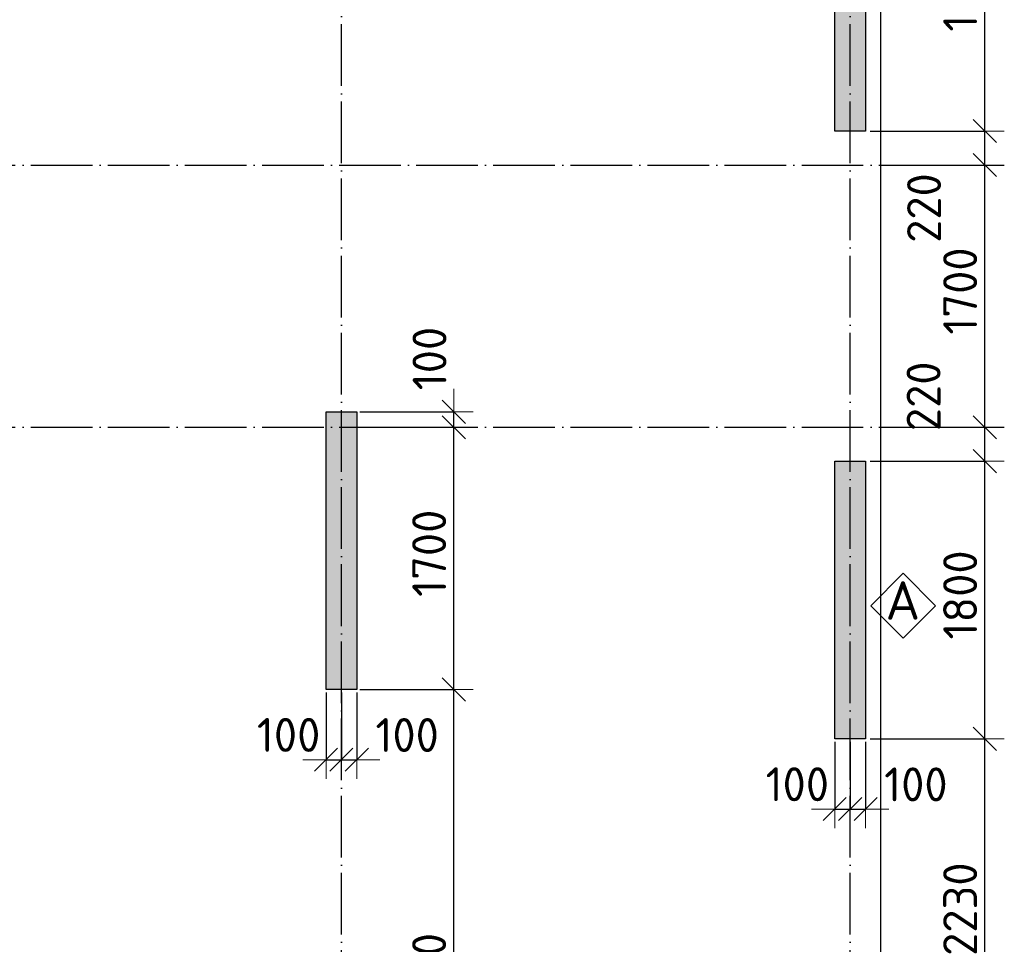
# Model space of a CAD drawing. Header units: millimetres. Extents: x -3495 to 112233, y -3287 to 47686.
# Tile 31 of 43: x 69663 to 76050, y 3348 to 9342. Entities that reach past the tile are written whole.
import ezdxf

# ---------------------------------------------------------------- set-up
doc = ezdxf.new("R2010")
doc.units = ezdxf.units.MM
doc.header["$PDMODE"] = 65
doc.linetypes.add('______11', pattern=[500, 400, -50, 0, -50])
doc.linetypes.add('______5', pattern=[1100, 800, -100, 100, -100])
for name, color, linetype, lineweight in [('Standard', 7, 'Continuous', 25), ('Армирование стержнями_ общее', 40, 'Continuous', 35), ('Размерная линия_ общее', 7, 'Continuous', 13)]:
    doc.layers.add(name, color=color, linetype=linetype, lineweight=lineweight)
doc.layers.add('Осевая линия_ общее', color=7, linetype='______5', lineweight=13, true_color=0xa0a0a0)
doc.styles.add('ISOCPEUR', font='isocpeur.ttf')
doc.dimstyles.new('DIMSTYLE_3', dxfattribs={"dimtxt": 220, "dimasz": 250, "dimexe": 0, "dimexo": 0, "dimgap": 110, "dimtad": 2, "dimdec": 0, "dimrnd": 5, "dimzin": 12, "dimdsep": 46, "dimtxsty": 'ISOCPEUR', "dimblk1": 'ALL_ML_STRICH', "dimblk2": 'ALL_ML_STRICH', "dimsah": 1, "dimcen": 0, "dimclrd": 7, "dimclre": 256, "dimclrt": 7, "dimadec": 0, "dimazin": 0, "dimtfac": 1, "dimtdec": 0, "dimtix": 1, "dimtmove": 2, "dimatfit": 3, "dimfxl": 0, "dimtzin": 0, "dimlwd": 0, "dimlwe": -3, "dimarcsym": 0})
doc.dimstyles.new('DIMSTYLE_8', dxfattribs={"dimtxt": 220, "dimasz": 250, "dimexe": 0, "dimexo": 0, "dimgap": 110, "dimtad": 2, "dimdec": 0, "dimrnd": 5, "dimzin": 12, "dimdsep": 46, "dimtxsty": 'ISOCPEUR', "dimblk1": 'ALL_ML_STRICH', "dimblk2": 'ALL_ML_STRICH', "dimsah": 1, "dimcen": 0, "dimclrd": 7, "dimclre": 256, "dimclrt": 7, "dimadec": 0, "dimazin": 0, "dimtfac": 1, "dimtdec": 0, "dimtix": 1, "dimtmove": 2, "dimatfit": 3, "dimfxl": 0, "dimtvp": 1.2, "dimtzin": 0, "dimlwd": 0, "dimlwe": -3, "dimarcsym": 0})

# ---------------------------------------------------------------- blocks, each defined once
blk = doc.blocks.new('СЛОЖНЫЙ_ОБЪЕКТ_0')
at = {"layer": 'Осевая линия_ общее', "color": 253, "linetype": '______11', "lineweight": -3, "true_color": 0xa0a0a0, "transparency": 33554687}
for p, q in [((75050, -2590), (75050, 14620)), ((71750, -2590), (71750, 14510)), ((47230, 8400), (76050, 8400)), ((47230, 6700), (76050, 6700))]:
    blk.add_line(p, q, dxfattribs=at)
blk = doc.blocks.new('ALL_ML_STRICH')
at = {"color": 0, "linetype": 'ByBlock', "lineweight": -2}
for p, q in [((-0.3, -0.3), (0.3, 0.3)), ((0, -0.5), (0, 0.5)), ((-1, 0), (0.5, 0))]:
    blk.add_line(p, q, dxfattribs=at)
blk = doc.blocks.new('*D267')
at = {"layer": 'DEFPOINTS', "color": 7, "linetype": 'Continuous', "lineweight": 13, "transparency": 33554687}
for p in [(71850, 5000), (71850, 1199.8), (72479, 1199.8)]:
    blk.add_point(p, dxfattribs=at)
at = {"layer": 'Размерная линия_ общее', "color": 253, "linetype": 'Continuous', "lineweight": -2, "true_color": 0xa0a0a0, "transparency": 33554687}
for p, q in [((71870, 5000), (72479, 5000)), ((71870, 1199.8), (72479, 1199.8))]:
    blk.add_line(p, q, dxfattribs=at)
at = {"layer": 'Размерная линия_ общее', "color": 7, "linetype": 'Continuous', "lineweight": -2, "transparency": 33554687}
blk.add_line((72479, 1199.8), (72479, 5000), dxfattribs=at)
at = {"layer": 'Размерная линия_ общее', "color": 7, "linetype": 'Continuous', "lineweight": 13, "transparency": 33554687, "xscale": 250, "yscale": 250, "zscale": 250}
for p, rotation in [((72479, 5000), 90), ((72479, 1199.8), 270)]:
    blk.add_blockref('ALL_ML_STRICH', p, dxfattribs=dict(at, rotation=rotation))
at = {"layer": 'Размерная линия_ общее', "color": 7, "linetype": 'Continuous', "lineweight": 13, "transparency": 33554687, "insert": (72319, 3110.9), "char_height": 220, "width": 880, "attachment_point": 5, "rotation": 90, "style": 'ISOCPEUR'}
blk.add_mtext('\\A1;{3800}', dxfattribs=at)
blk = doc.blocks.new('*D268')
at = {"layer": 'DEFPOINTS', "color": 7, "linetype": 'Continuous', "lineweight": 13, "transparency": 33554687}
for p in [(71750, 6700), (71850, 5000), (72479, 5000)]:
    blk.add_point(p, dxfattribs=at)
at = {"layer": 'Размерная линия_ общее', "color": 253, "linetype": 'Continuous', "lineweight": -2, "true_color": 0xa0a0a0, "transparency": 33554687}
for p, q in [((71770, 6700), (72479, 6700)), ((71870, 5000), (72479, 5000))]:
    blk.add_line(p, q, dxfattribs=at)
at = {"layer": 'Размерная линия_ общее', "color": 7, "linetype": 'Continuous', "lineweight": -2, "transparency": 33554687}
blk.add_line((72479, 5000), (72479, 6700), dxfattribs=at)
at = {"layer": 'Размерная линия_ общее', "color": 7, "linetype": 'Continuous', "lineweight": 13, "transparency": 33554687, "xscale": 250, "yscale": 250, "zscale": 250}
for p, rotation in [((72479, 6700), 90), ((72479, 5000), 270)]:
    blk.add_blockref('ALL_ML_STRICH', p, dxfattribs=dict(at, rotation=rotation))
at = {"layer": 'Размерная линия_ общее', "color": 7, "linetype": 'Continuous', "lineweight": 13, "transparency": 33554687, "insert": (72319, 5883), "char_height": 220, "width": 880, "attachment_point": 5, "rotation": 90, "style": 'ISOCPEUR'}
blk.add_mtext('\\A1;{1700}', dxfattribs=at)
blk = doc.blocks.new('*D269')
at = {"layer": 'DEFPOINTS', "color": 7, "linetype": 'Continuous', "lineweight": 13, "transparency": 33554687}
for p in [(71850, 6800), (71750, 6700), (72479, 6700)]:
    blk.add_point(p, dxfattribs=at)
at = {"layer": 'Размерная линия_ общее', "color": 253, "linetype": 'Continuous', "lineweight": -2, "true_color": 0xa0a0a0, "transparency": 33554687}
for p, q in [((71870, 6800), (72479, 6800)), ((71770, 6700), (72479, 6700))]:
    blk.add_line(p, q, dxfattribs=at)
at = {"layer": 'Размерная линия_ общее', "color": 7, "linetype": 'Continuous', "lineweight": -2, "transparency": 33554687}
blk.add_line((72479, 6700), (72479, 6800), dxfattribs=at)
at = {"layer": 'Размерная линия_ общее', "color": 7, "linetype": 'Continuous', "lineweight": 13, "transparency": 33554687, "xscale": 250, "yscale": 250, "zscale": 250}
for p, rotation in [((72479, 6700), 270), ((72479, 6800), 90)]:
    blk.add_blockref('ALL_ML_STRICH', p, dxfattribs=dict(at, rotation=rotation))
at = {"layer": 'Размерная линия_ общее', "color": 7, "linetype": 'Continuous', "lineweight": 13, "transparency": 33554687, "insert": (72321.4, 7145.5), "char_height": 220, "width": 660, "attachment_point": 5, "rotation": 90, "style": 'ISOCPEUR'}
blk.add_mtext('\\A1;{100}', dxfattribs=at)
blk = doc.blocks.new('*D323')
at = {"layer": 'DEFPOINTS', "color": 7, "linetype": 'Continuous', "lineweight": 13, "transparency": 33554687}
for p in [(71650, 5000), (71750, 5000), (71650, 4545.1)]:
    blk.add_point(p, dxfattribs=at)
at = {"layer": 'Размерная линия_ общее', "color": 253, "linetype": 'Continuous', "lineweight": -2, "true_color": 0xa0a0a0, "transparency": 33554687}
for p, q in [((71650, 4980), (71650, 4545.1)), ((71750, 4980), (71750, 4545.1))]:
    blk.add_line(p, q, dxfattribs=at)
at = {"layer": 'Размерная линия_ общее', "color": 7, "linetype": 'Continuous', "lineweight": -2, "transparency": 33554687}
blk.add_line((71650, 4545.1), (71750, 4545.1), dxfattribs=at)
at = {"layer": 'Размерная линия_ общее', "color": 7, "linetype": 'Continuous', "lineweight": 13, "transparency": 33554687, "xscale": 250, "yscale": 250, "zscale": 250}
blk.add_blockref('ALL_ML_STRICH', (71750, 4545.1), dxfattribs=at)
at = {"layer": 'Размерная линия_ общее', "color": 7, "linetype": 'Continuous', "lineweight": 13, "transparency": 33554687, "xscale": 250, "yscale": 250, "zscale": 250, "rotation": 180}
blk.add_blockref('ALL_ML_STRICH', (71650, 4545.1), dxfattribs=at)
at = {"layer": 'Размерная линия_ общее', "color": 7, "linetype": 'Continuous', "lineweight": 13, "transparency": 33554687, "insert": (71407.3, 4705.7), "char_height": 220, "width": 660, "attachment_point": 5, "style": 'ISOCPEUR'}
blk.add_mtext('\\A1;{100}', dxfattribs=at)
blk = doc.blocks.new('*D324')
at = {"layer": 'DEFPOINTS', "color": 7, "linetype": 'Continuous', "lineweight": 13, "transparency": 33554687}
for p in [(71750, 5000), (71850, 5000), (71750, 4545.1)]:
    blk.add_point(p, dxfattribs=at)
at = {"layer": 'Размерная линия_ общее', "color": 253, "linetype": 'Continuous', "lineweight": -2, "true_color": 0xa0a0a0, "transparency": 33554687}
for p, q in [((71750, 4980), (71750, 4545.1)), ((71850, 4980), (71850, 4545.1))]:
    blk.add_line(p, q, dxfattribs=at)
at = {"layer": 'Размерная линия_ общее', "color": 7, "linetype": 'Continuous', "lineweight": -2, "transparency": 33554687}
blk.add_line((71750, 4545.1), (71850, 4545.1), dxfattribs=at)
at = {"layer": 'Размерная линия_ общее', "color": 7, "linetype": 'Continuous', "lineweight": 13, "transparency": 33554687, "xscale": 250, "yscale": 250, "zscale": 250}
blk.add_blockref('ALL_ML_STRICH', (71850, 4545.1), dxfattribs=at)
at = {"layer": 'Размерная линия_ общее', "color": 7, "linetype": 'Continuous', "lineweight": 13, "transparency": 33554687, "xscale": 250, "yscale": 250, "zscale": 250, "rotation": 180}
blk.add_blockref('ALL_ML_STRICH', (71750, 4545.1), dxfattribs=at)
at = {"layer": 'Размерная линия_ общее', "color": 7, "linetype": 'Continuous', "lineweight": 13, "transparency": 33554687, "insert": (72176.4, 4704.9), "char_height": 220, "width": 660, "attachment_point": 5, "style": 'ISOCPEUR'}
blk.add_mtext('\\A1;{100}', dxfattribs=at)
blk = doc.blocks.new('*D325')
at = {"layer": 'DEFPOINTS', "color": 7, "linetype": 'Continuous', "lineweight": 13, "transparency": 33554687}
for p in [(74950, 4680), (75050, 4680), (74950, 4225.1)]:
    blk.add_point(p, dxfattribs=at)
at = {"layer": 'Размерная линия_ общее', "color": 253, "linetype": 'Continuous', "lineweight": -2, "true_color": 0xa0a0a0, "transparency": 33554687}
for p, q in [((74950, 4660), (74950, 4225.1)), ((75050, 4660), (75050, 4225.1))]:
    blk.add_line(p, q, dxfattribs=at)
at = {"layer": 'Размерная линия_ общее', "color": 7, "linetype": 'Continuous', "lineweight": -2, "transparency": 33554687}
blk.add_line((74950, 4225.1), (75050, 4225.1), dxfattribs=at)
at = {"layer": 'Размерная линия_ общее', "color": 7, "linetype": 'Continuous', "lineweight": 13, "transparency": 33554687, "xscale": 250, "yscale": 250, "zscale": 250}
blk.add_blockref('ALL_ML_STRICH', (75050, 4225.1), dxfattribs=at)
at = {"layer": 'Размерная линия_ общее', "color": 7, "linetype": 'Continuous', "lineweight": 13, "transparency": 33554687, "xscale": 250, "yscale": 250, "zscale": 250, "rotation": 180}
blk.add_blockref('ALL_ML_STRICH', (74950, 4225.1), dxfattribs=at)
at = {"layer": 'Размерная линия_ общее', "color": 7, "linetype": 'Continuous', "lineweight": 13, "transparency": 33554687, "insert": (74707.3, 4385.7), "char_height": 220, "width": 660, "attachment_point": 5, "style": 'ISOCPEUR'}
blk.add_mtext('\\A1;{100}', dxfattribs=at)
blk = doc.blocks.new('*D326')
at = {"layer": 'DEFPOINTS', "color": 7, "linetype": 'Continuous', "lineweight": 13, "transparency": 33554687}
for p in [(75050, 4680), (75150, 4680), (75050, 4225.1)]:
    blk.add_point(p, dxfattribs=at)
at = {"layer": 'Размерная линия_ общее', "color": 253, "linetype": 'Continuous', "lineweight": -2, "true_color": 0xa0a0a0, "transparency": 33554687}
for p, q in [((75050, 4660), (75050, 4225.1)), ((75150, 4660), (75150, 4225.1))]:
    blk.add_line(p, q, dxfattribs=at)
at = {"layer": 'Размерная линия_ общее', "color": 7, "linetype": 'Continuous', "lineweight": -2, "transparency": 33554687}
blk.add_line((75050, 4225.1), (75150, 4225.1), dxfattribs=at)
at = {"layer": 'Размерная линия_ общее', "color": 7, "linetype": 'Continuous', "lineweight": 13, "transparency": 33554687, "xscale": 250, "yscale": 250, "zscale": 250}
blk.add_blockref('ALL_ML_STRICH', (75150, 4225.1), dxfattribs=at)
at = {"layer": 'Размерная линия_ общее', "color": 7, "linetype": 'Continuous', "lineweight": 13, "transparency": 33554687, "xscale": 250, "yscale": 250, "zscale": 250, "rotation": 180}
blk.add_blockref('ALL_ML_STRICH', (75050, 4225.1), dxfattribs=at)
at = {"layer": 'Размерная линия_ общее', "color": 7, "linetype": 'Continuous', "lineweight": 13, "transparency": 33554687, "insert": (75476.4, 4384.9), "char_height": 220, "width": 660, "attachment_point": 5, "style": 'ISOCPEUR'}
blk.add_mtext('\\A1;{100}', dxfattribs=at)
blk = doc.blocks.new('СЛОЖНЫЙ_ОБЪЕКТ_22')
at = {"layer": 'Армирование стержнями_ общее', "color": 7, "linetype": 'Continuous', "lineweight": 13, "transparency": 33554687}
blk.add_lwpolyline([(75393.3, 5753.4), (75183.3, 5543.4), (75393.3, 5333.4), (75603.3, 5543.4), (75393.3, 5753.4)], close=True, dxfattribs=at)
at = {"layer": 'Армирование стержнями_ общее', "color": 7, "linetype": 'Continuous', "lineweight": 13, "transparency": 33554687, "insert": (75279.4, 5577.2), "char_height": 250, "width": 327.273, "attachment_point": 4, "style": 'ISOCPEUR'}
blk.add_mtext('\\A1;{\\fISOCPEUR|i0|b0;\\H250.000000;\\W1.000000;\\C7;А}\\P', dxfattribs=at)
blk = doc.blocks.new('*D356')
at = {"layer": 'DEFPOINTS', "color": 7, "linetype": 'Continuous', "lineweight": 13, "transparency": 33554687}
for p in [(75160, 4680), (75160, 2450), (75923.5, 2450)]:
    blk.add_point(p, dxfattribs=at)
at = {"layer": 'Размерная линия_ общее', "color": 253, "linetype": 'Continuous', "lineweight": -2, "true_color": 0xa0a0a0, "transparency": 33554687}
for p, q in [((75180, 4680), (75923.5, 4680)), ((75180, 2450), (75923.5, 2450))]:
    blk.add_line(p, q, dxfattribs=at)
at = {"layer": 'Размерная линия_ общее', "color": 7, "linetype": 'Continuous', "lineweight": -2, "transparency": 33554687}
blk.add_line((75923.5, 2450), (75923.5, 4680), dxfattribs=at)
at = {"layer": 'Размерная линия_ общее', "color": 7, "linetype": 'Continuous', "lineweight": 13, "transparency": 33554687, "xscale": 250, "yscale": 250, "zscale": 250}
for p, rotation in [((75923.5, 4680), 90), ((75923.5, 2450), 270)]:
    blk.add_blockref('ALL_ML_STRICH', p, dxfattribs=dict(at, rotation=rotation))
at = {"layer": 'Размерная линия_ общее', "color": 7, "linetype": 'Continuous', "lineweight": 13, "transparency": 33554687, "insert": (75763.5, 3576), "char_height": 220, "width": 880, "attachment_point": 5, "rotation": 90, "style": 'ISOCPEUR'}
blk.add_mtext('\\A1;{2230}', dxfattribs=at)
blk = doc.blocks.new('*D357')
at = {"layer": 'DEFPOINTS', "color": 7, "linetype": 'Continuous', "lineweight": 13, "transparency": 33554687}
for p in [(75160, 6480), (75160, 4680), (75923.5, 4680)]:
    blk.add_point(p, dxfattribs=at)
at = {"layer": 'Размерная линия_ общее', "color": 253, "linetype": 'Continuous', "lineweight": -2, "true_color": 0xa0a0a0, "transparency": 33554687}
for p, q in [((75180, 6480), (75923.5, 6480)), ((75180, 4680), (75923.5, 4680))]:
    blk.add_line(p, q, dxfattribs=at)
at = {"layer": 'Размерная линия_ общее', "color": 7, "linetype": 'Continuous', "lineweight": -2, "transparency": 33554687}
blk.add_line((75923.5, 4680), (75923.5, 6480), dxfattribs=at)
at = {"layer": 'Размерная линия_ общее', "color": 7, "linetype": 'Continuous', "lineweight": 13, "transparency": 33554687, "xscale": 250, "yscale": 250, "zscale": 250}
for p, rotation in [((75923.5, 6480), 90), ((75923.5, 4680), 270)]:
    blk.add_blockref('ALL_ML_STRICH', p, dxfattribs=dict(at, rotation=rotation))
at = {"layer": 'Размерная линия_ общее', "color": 7, "linetype": 'Continuous', "lineweight": 13, "transparency": 33554687, "insert": (75763.5, 5613), "char_height": 220, "width": 880, "attachment_point": 5, "rotation": 90, "style": 'ISOCPEUR'}
blk.add_mtext('\\A1;{1800}', dxfattribs=at)
blk = doc.blocks.new('*D358')
at = {"layer": 'DEFPOINTS', "color": 7, "linetype": 'Continuous', "lineweight": 13, "transparency": 33554687}
for p in [(75492.4, 6700), (75160, 6480), (75923.5, 6480)]:
    blk.add_point(p, dxfattribs=at)
at = {"layer": 'Размерная линия_ общее', "color": 253, "linetype": 'Continuous', "lineweight": -2, "true_color": 0xa0a0a0, "transparency": 33554687}
for p, q in [((75512.4, 6700), (75923.5, 6700)), ((75180, 6480), (75923.5, 6480))]:
    blk.add_line(p, q, dxfattribs=at)
at = {"layer": 'Размерная линия_ общее', "color": 7, "linetype": 'Continuous', "lineweight": -2, "transparency": 33554687}
blk.add_line((75923.5, 6480), (75923.5, 6700), dxfattribs=at)
at = {"layer": 'Размерная линия_ общее', "color": 7, "linetype": 'Continuous', "lineweight": 13, "transparency": 33554687, "xscale": 250, "yscale": 250, "zscale": 250}
for p, rotation in [((75923.5, 6700), 90), ((75923.5, 6480), 270)]:
    blk.add_blockref('ALL_ML_STRICH', p, dxfattribs=dict(at, rotation=rotation))
at = {"layer": 'Размерная линия_ общее', "color": 7, "linetype": 'Continuous', "lineweight": 13, "transparency": 33554687, "insert": (75526.3, 6900.6), "char_height": 220, "width": 660, "attachment_point": 5, "rotation": 90, "style": 'ISOCPEUR'}
blk.add_mtext('\\A1;{220}', dxfattribs=at)
blk = doc.blocks.new('*D359')
at = {"layer": 'DEFPOINTS', "color": 7, "linetype": 'Continuous', "lineweight": 13, "transparency": 33554687}
for p in [(75542.2, 8400), (75492.4, 6700), (75923.5, 6700)]:
    blk.add_point(p, dxfattribs=at)
at = {"layer": 'Размерная линия_ общее', "color": 253, "linetype": 'Continuous', "lineweight": -2, "true_color": 0xa0a0a0, "transparency": 33554687}
for p, q in [((75562.2, 8400), (75923.5, 8400)), ((75512.4, 6700), (75923.5, 6700))]:
    blk.add_line(p, q, dxfattribs=at)
at = {"layer": 'Размерная линия_ общее', "color": 7, "linetype": 'Continuous', "lineweight": -2, "transparency": 33554687}
blk.add_line((75923.5, 6700), (75923.5, 8400), dxfattribs=at)
at = {"layer": 'Размерная линия_ общее', "color": 7, "linetype": 'Continuous', "lineweight": 13, "transparency": 33554687, "xscale": 250, "yscale": 250, "zscale": 250}
for p, rotation in [((75923.5, 8400), 90), ((75923.5, 6700), 270)]:
    blk.add_blockref('ALL_ML_STRICH', p, dxfattribs=dict(at, rotation=rotation))
at = {"layer": 'Размерная линия_ общее', "color": 7, "linetype": 'Continuous', "lineweight": 13, "transparency": 33554687, "insert": (75763.5, 7583), "char_height": 220, "width": 880, "attachment_point": 5, "rotation": 90, "style": 'ISOCPEUR'}
blk.add_mtext('\\A1;{1700}', dxfattribs=at)
blk = doc.blocks.new('*D360')
at = {"layer": 'DEFPOINTS', "color": 7, "linetype": 'Continuous', "lineweight": 13, "transparency": 33554687}
for p in [(75160, 8620), (75542.2, 8400), (75923.5, 8400)]:
    blk.add_point(p, dxfattribs=at)
at = {"layer": 'Размерная линия_ общее', "color": 253, "linetype": 'Continuous', "lineweight": -2, "true_color": 0xa0a0a0, "transparency": 33554687}
for p, q in [((75180, 8620), (75923.5, 8620)), ((75562.2, 8400), (75923.5, 8400))]:
    blk.add_line(p, q, dxfattribs=at)
at = {"layer": 'Размерная линия_ общее', "color": 7, "linetype": 'Continuous', "lineweight": -2, "transparency": 33554687}
blk.add_line((75923.5, 8400), (75923.5, 8620), dxfattribs=at)
at = {"layer": 'Размерная линия_ общее', "color": 7, "linetype": 'Continuous', "lineweight": 13, "transparency": 33554687, "xscale": 250, "yscale": 250, "zscale": 250}
for p, rotation in [((75923.5, 8620), 90), ((75923.5, 8400), 270)]:
    blk.add_blockref('ALL_ML_STRICH', p, dxfattribs=dict(at, rotation=rotation))
at = {"layer": 'Размерная линия_ общее', "color": 7, "linetype": 'Continuous', "lineweight": 13, "transparency": 33554687, "insert": (75529.4, 8120.9), "char_height": 220, "width": 660, "attachment_point": 5, "rotation": 90, "style": 'ISOCPEUR'}
blk.add_mtext('\\A1;{220}', dxfattribs=at)
blk = doc.blocks.new('*D361')
at = {"layer": 'DEFPOINTS', "color": 7, "linetype": 'Continuous', "lineweight": 13, "transparency": 33554687}
for p in [(75160, 10420), (75160, 8620), (75923.5, 8620)]:
    blk.add_point(p, dxfattribs=at)
at = {"layer": 'Размерная линия_ общее', "color": 253, "linetype": 'Continuous', "lineweight": -2, "true_color": 0xa0a0a0, "transparency": 33554687}
for p, q in [((75180, 10420), (75923.5, 10420)), ((75180, 8620), (75923.5, 8620))]:
    blk.add_line(p, q, dxfattribs=at)
at = {"layer": 'Размерная линия_ общее', "color": 7, "linetype": 'Continuous', "lineweight": -2, "transparency": 33554687}
blk.add_line((75923.5, 8620), (75923.5, 10420), dxfattribs=at)
at = {"layer": 'Размерная линия_ общее', "color": 7, "linetype": 'Continuous', "lineweight": 13, "transparency": 33554687, "xscale": 250, "yscale": 250, "zscale": 250}
for p, rotation in [((75923.5, 10420), 90), ((75923.5, 8620), 270)]:
    blk.add_blockref('ALL_ML_STRICH', p, dxfattribs=dict(at, rotation=rotation))
at = {"layer": 'Размерная линия_ общее', "color": 7, "linetype": 'Continuous', "lineweight": 13, "transparency": 33554687, "insert": (75763.5, 9553), "char_height": 220, "width": 880, "attachment_point": 5, "rotation": 90, "style": 'ISOCPEUR'}
blk.add_mtext('\\A1;{1800}', dxfattribs=at)

msp = doc.modelspace()

# ---------------------------------------------------------------- hatches: boundary and pattern name
at = {"linetype": 'Continuous', "lineweight": 13, "transparency": 33554687}
for points in [[(74950, 8620), (75150, 8620), (75150, 10420), (74950, 10420)], [(71650, 5000), (71850, 5000), (71850, 6800), (71650, 6800)], [(74950, 4680), (75150, 4680), (75150, 6480), (74950, 6480)]]:
    msp.add_hatch(color=7, dxfattribs=at).paths.add_polyline_path(points)

# ---------------------------------------------------------------- linework, layer by layer
at = {"color": 7, "linetype": 'Continuous', "lineweight": -3, "transparency": 33554687}
for p, q in [((74950, 8620), (74950, 10420)), ((75150, 10420), (75150, 8620)), ((75150, 8620), (74950, 8620)), ((71650, 5000), (71650, 6800)), ((71650, 6800), (71850, 6800)), ((71850, 6800), (71850, 5000)), ((74950, 4680), (74950, 6480)), ((74950, 6480), (75150, 6480)), ((75150, 6480), (75150, 4680)), ((71850, 5000), (71650, 5000)), ((75150, 4680), (74950, 4680))]:
    msp.add_line(p, q, dxfattribs=at)
at = {"layer": 'Standard', "color": 7, "linetype": 'Continuous', "lineweight": 25, "transparency": 33554687}
msp.add_lwpolyline([(49650, -350.2), (75250, -350.2), (75250, 46690), (49650, 46690), (49650, -350.2)], dxfattribs=at)

# ---------------------------------------------------------------- block references
at = {"layer": 'Армирование стержнями_ общее', "color": 7, "linetype": 'Continuous', "lineweight": 13, "transparency": 33554687}
msp.add_blockref('СЛОЖНЫЙ_ОБЪЕКТ_22', (0, 0), dxfattribs=at)
at = {"layer": 'Осевая линия_ общее', "color": 253, "linetype": '______11', "lineweight": -3, "true_color": 0xa0a0a0, "transparency": 33554687}
msp.add_blockref('СЛОЖНЫЙ_ОБЪЕКТ_0', (0, 0), dxfattribs=at)

# ---------------------------------------------------------------- dimensions: what is measured, and where the dimension line sits
at = {"layer": 'Размерная линия_ общее', "color": 7, "linetype": 'Continuous', "lineweight": 13, "transparency": 33554687}
for base, p1, p2, dimstyle, picture, middle in [((75923.5, 10420), (75180, 8620), (75180, 10420), 'DIMSTYLE_3', '*D361', (75763.5, 9553)), ((75923.5, 8620), (75562.2, 8400), (75180, 8620), 'DIMSTYLE_8', '*D360', (75529.4, 8120.9)), ((75923.5, 8400), (75512.4, 6700), (75562.2, 8400), 'DIMSTYLE_3', '*D359', (75763.5, 7583)), ((72479, 6800), (71770, 6700), (71870, 6800), 'DIMSTYLE_8', '*D269', (72321.4, 7145.5)), ((75923.5, 6700), (75180, 6480), (75512.4, 6700), 'DIMSTYLE_8', '*D358', (75526.3, 6900.6)), ((72479, 6700), (71870, 5000), (71770, 6700), 'DIMSTYLE_3', '*D268', (72319, 5883)), ((75923.5, 6480), (75180, 4680), (75180, 6480), 'DIMSTYLE_3', '*D357', (75763.5, 5613)), ((72479, 5000), (71870, 1199.8), (71870, 5000), 'DIMSTYLE_3', '*D267', (72319, 3110.9)), ((75923.5, 4680), (75180, 2450), (75180, 4680), 'DIMSTYLE_3', '*D356', (75763.5, 3576))]:
    dim = msp.add_linear_dim(base=base, p1=p1, p2=p2, angle=90, dimstyle=dimstyle, override={"dimpost": '<>', "dimclrd": 7, "dimclre": 253, "dimclrt": 7, "dimlwd": 0, "dimlwe": 65533}, dxfattribs=at)
    dim.commit()
    dim.dimension.update_dxf_attribs({"geometry": picture, "text_midpoint": middle, "dimtype": 160})
for base, p1, p2, picture, middle in [((71750, 4545.1), (71650, 4980), (71750, 4980), '*D323', (71407.3, 4705.7)), ((71850, 4545.1), (71750, 4980), (71850, 4980), '*D324', (72176.4, 4704.9)), ((75050, 4225.1), (74950, 4660), (75050, 4660), '*D325', (74707.3, 4385.7)), ((75150, 4225.1), (75050, 4660), (75150, 4660), '*D326', (75476.4, 4384.9))]:
    dim = msp.add_linear_dim(base=base, p1=p1, p2=p2, dimstyle='DIMSTYLE_8', override={"dimpost": '<>', "dimclrd": 7, "dimclre": 253, "dimclrt": 7, "dimlwd": 0, "dimlwe": 65533}, dxfattribs=at)
    dim.commit()
    dim.dimension.update_dxf_attribs({"geometry": picture, "text_midpoint": middle, "dimtype": 160})

doc.saveas('drawing.dxf')
